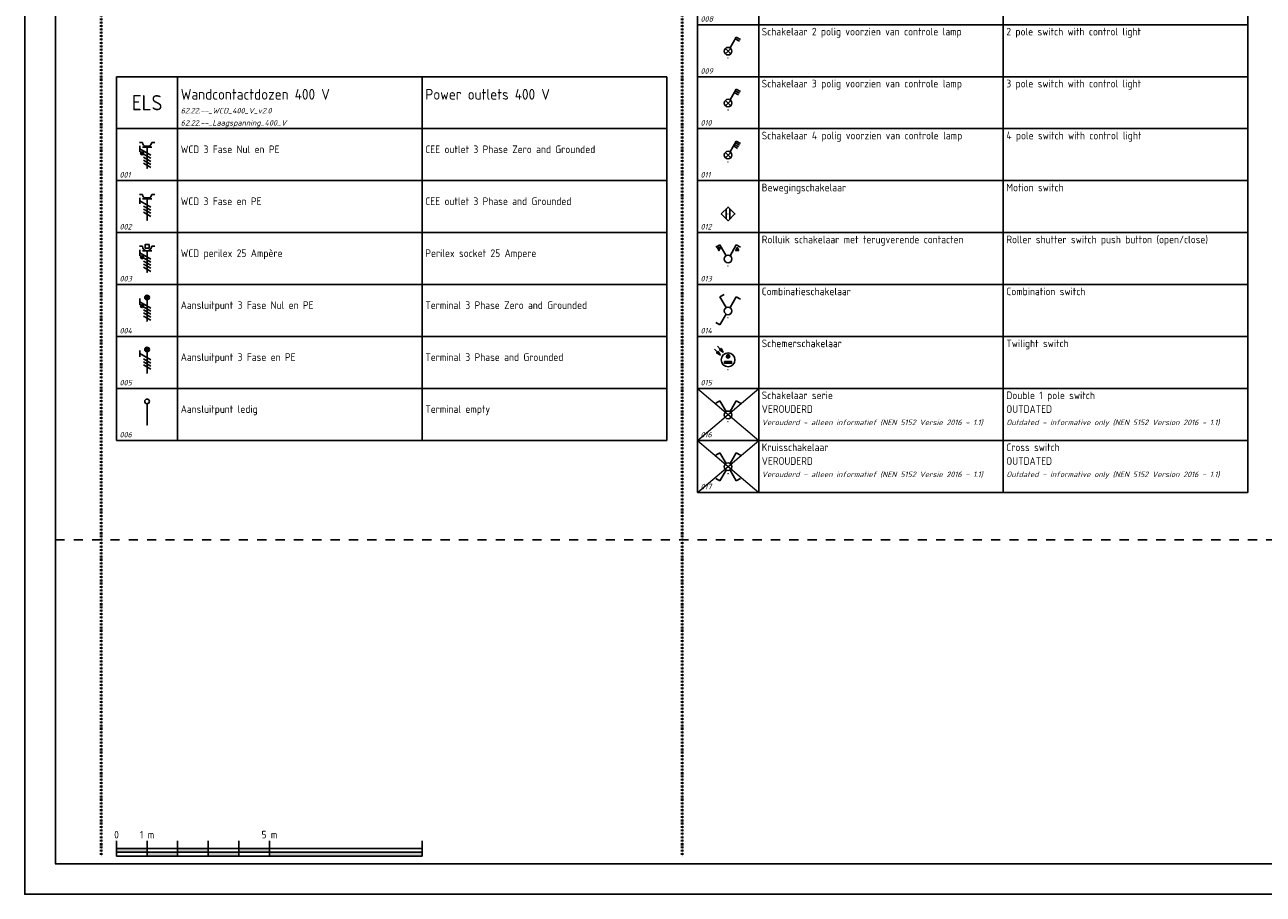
# Model space of a CAD drawing. Header units: millimetres. Extents: x 0 to 160900, y 0 to 84100.
# Tile 1 of 26: x 0 to 40500, y 0 to 28450. Entities that reach past the tile are written whole.
import ezdxf
from ezdxf.enums import TextEntityAlignment as Align

# ---------------------------------------------------------------- set-up
doc = ezdxf.new("R2010")
doc.units = ezdxf.units.MM
doc.header["$PDMODE"] = 35
doc.header["$PDSIZE"] = 1
doc.linetypes.add('RVB_ALG_1xLong_1xDot', pattern=[12, 6, -3, 0, -3])
doc.linetypes.add('RVB_ALG_1xShort', pattern=[6, 3, -3])
for name, color, linetype in [('62.22.--_Laagspanning_400_V', 3, 'Continuous'), ('63.11.--_Verlichting', 3, 'Continuous'), ('RVB_ALG_RENVOOI', 2, 'Continuous')]:
    doc.layers.add(name, color=color, linetype=linetype)
doc.layers.add('RVB_ALG_TEKENBLAD_POINTS', color=200, linetype='Continuous', plot=False, transparency=0.5)
doc.layers.add('RVB_ALG_VIEWPORT', color=200, linetype='Continuous', plot=False, transparency=0.5)
doc.styles.add('RVB_TXT', font='isocp.shx')

# ---------------------------------------------------------------- blocks, each defined once
blk = doc.blocks.new('*U191')
at = {"linetype": 'Continuous', "lineweight": -2, "transparency": 16777216}
h = blk.add_hatch(color=1, dxfattribs=at)
h.dxf.hatch_style = 1
h.paths.add_polyline_path([(-1.13, 4.94, 1), (-2.13, 4.94, 1)])
blk.add_hatch(color=0, dxfattribs=at).paths.add_polyline_path([(-1.2, 7.6, 0.500819), (1.2, 7.6)])
at = {"color": 0, "linetype": 'Continuous', "lineweight": -2, "transparency": 16777216}
for p, q in [((-1.5, 8.5), (-2.5, 8.5)), ((1.5, 8.5), (2.5, 8.5)), ((1.5, 7), (-1.5, 7)), ((0, 0), (0, 7))]:
    blk.add_line(p, q, dxfattribs=at)
at = {"color": 1, "linetype": 'Continuous', "lineweight": -2, "transparency": 16777216}
for p, q in [((-2.4, 5.39), (-2.4, 7.39)), ((1.2, 4.31), (-2.4, 6.39)), ((1.2, 3.31), (-1.2, 4.69)), ((1.2, 2.31), (-1.2, 3.69)), ((1.2, 1.31), (-1.2, 2.69)), ((1.2, 0.31), (-1.2, 1.69))]:
    blk.add_line(p, q, dxfattribs=at)
blk.add_circle((-1.63, 4.94), 0.5, dxfattribs=at)
at = {"color": 0, "linetype": 'Continuous', "lineweight": -2, "transparency": 16777216}
blk.add_arc((0, 8.5), 1.5, 180, 0, dxfattribs=at)
at = {"layer": 'RVB_ALG_TEKENBLAD_POINTS', "transparency": 16777216}
blk.add_point((0, 0), dxfattribs=at)
at = {"color": 1, "linetype": 'Continuous', "lineweight": -2, "transparency": 16777216, "style": 'RVB_TXT'}
for tag, p in [('E_VRD', (6, 9)), ('E_GRP', (6, 6)), ('E_AMP', (6, 0)), ('E_BST', (6, 3))]:
    blk.add_attdef(tag, text='', height=1.8, dxfattribs=at).set_placement(p, align=Align.MIDDLE_CENTER)
blk = doc.blocks.new('*U192')
at = {"linetype": 'Continuous', "lineweight": -2, "transparency": 16777216}
blk.add_hatch(color=0, dxfattribs=at).paths.add_polyline_path([(-1.2, 7.6, 0.500819), (1.2, 7.6)])
at = {"color": 0, "linetype": 'Continuous', "lineweight": -2, "transparency": 16777216}
for p, q in [((-1.5, 8.5), (-2.5, 8.5)), ((1.5, 8.5), (2.5, 8.5)), ((1.5, 7), (-1.5, 7)), ((0, 0), (0, 7))]:
    blk.add_line(p, q, dxfattribs=at)
at = {"color": 1, "linetype": 'Continuous', "lineweight": -2, "transparency": 16777216}
for p, q in [((-2.4, 5.39), (-2.4, 7.39)), ((1.2, 4.31), (-2.4, 6.39)), ((1.2, 3.31), (-1.2, 4.69)), ((1.2, 2.31), (-1.2, 3.69)), ((1.2, 1.31), (-1.2, 2.69))]:
    blk.add_line(p, q, dxfattribs=at)
at = {"color": 0, "linetype": 'Continuous', "lineweight": -2, "transparency": 16777216}
blk.add_arc((0, 8.5), 1.5, 180, 0, dxfattribs=at)
at = {"layer": 'RVB_ALG_TEKENBLAD_POINTS', "transparency": 16777216}
blk.add_point((0, 0), dxfattribs=at)
at = {"color": 1, "linetype": 'Continuous', "lineweight": -2, "transparency": 16777216, "style": 'RVB_TXT'}
for tag, p in [('E_VRD', (6, 9)), ('E_GRP', (6, 6)), ('E_AMP', (6, 0)), ('E_BST', (6, 3))]:
    blk.add_attdef(tag, text='', height=1.8, dxfattribs=at).set_placement(p, align=Align.MIDDLE_CENTER)
blk = doc.blocks.new('*U193')
at = {"color": 0, "linetype": 'Continuous', "lineweight": -2, "transparency": 16777216}
blk.add_line((0, 0), (0, 7), dxfattribs=at)
blk.add_circle((0, 7.75), 0.75, dxfattribs=at)
at = {"layer": 'RVB_ALG_TEKENBLAD_POINTS', "transparency": 16777216}
blk.add_point((0, 0), dxfattribs=at)
at = {"color": 1, "linetype": 'Continuous', "lineweight": -2, "transparency": 16777216, "style": 'RVB_TXT'}
for tag, p in [('E_VRD', (6, 9)), ('E_GRP', (6, 6)), ('E_AMP', (6, 0)), ('E_BST', (6, 3))]:
    blk.add_attdef(tag, text='', height=1.8, dxfattribs=at).set_placement(p, align=Align.MIDDLE_CENTER)
blk = doc.blocks.new('*U194')
at = {"linetype": 'Continuous', "lineweight": -2, "transparency": 16777216}
h = blk.add_hatch(color=0, dxfattribs=at)
h.dxf.hatch_style = 1
h.paths.add_polyline_path([(0, 8.5, 1), (0, 7, 1)])
h = blk.add_hatch(color=1, dxfattribs=at)
h.dxf.hatch_style = 1
h.paths.add_polyline_path([(-1.13, 4.94, 1), (-2.13, 4.94, 1)])
at = {"color": 1, "linetype": 'Continuous', "lineweight": -2, "transparency": 16777216}
for p, q in [((-2.4, 5.39), (-2.4, 7.39)), ((1.2, 4.31), (-2.4, 6.39)), ((1.2, 3.31), (-1.2, 4.69)), ((1.2, 2.31), (-1.2, 3.69)), ((1.2, 1.31), (-1.2, 2.69)), ((1.2, 0.31), (-1.2, 1.69))]:
    blk.add_line(p, q, dxfattribs=at)
at = {"color": 0, "linetype": 'Continuous', "lineweight": -2, "transparency": 16777216}
blk.add_line((0, 0), (0, 7), dxfattribs=at)
blk.add_circle((0, 7.75), 0.75, dxfattribs=at)
at = {"color": 1, "linetype": 'Continuous', "lineweight": -2, "transparency": 16777216}
blk.add_circle((-1.63, 4.94), 0.5, dxfattribs=at)
at = {"layer": 'RVB_ALG_TEKENBLAD_POINTS', "transparency": 16777216}
blk.add_point((0, 0), dxfattribs=at)
at = {"color": 1, "linetype": 'Continuous', "lineweight": -2, "transparency": 16777216, "style": 'RVB_TXT'}
for tag, p in [('E_VRD', (6, 9)), ('E_GRP', (6, 6)), ('E_AMP', (6, 0)), ('E_BST', (6, 3))]:
    blk.add_attdef(tag, text='', height=1.8, dxfattribs=at).set_placement(p, align=Align.MIDDLE_CENTER)
blk = doc.blocks.new('*U195')
at = {"linetype": 'Continuous', "lineweight": -2, "transparency": 16777216}
h = blk.add_hatch(color=0, dxfattribs=at)
h.dxf.hatch_style = 1
h.paths.add_polyline_path([(0, 8.5, 1), (0, 7, 1)])
at = {"color": 1, "linetype": 'Continuous', "lineweight": -2, "transparency": 16777216}
for p, q in [((-2.4, 5.39), (-2.4, 7.39)), ((1.2, 4.31), (-2.4, 6.39)), ((1.2, 3.31), (-1.2, 4.69)), ((1.2, 2.31), (-1.2, 3.69)), ((1.2, 1.31), (-1.2, 2.69))]:
    blk.add_line(p, q, dxfattribs=at)
at = {"color": 0, "linetype": 'Continuous', "lineweight": -2, "transparency": 16777216}
blk.add_line((0, 0), (0, 7), dxfattribs=at)
blk.add_circle((0, 7.75), 0.75, dxfattribs=at)
at = {"layer": 'RVB_ALG_TEKENBLAD_POINTS', "transparency": 16777216}
blk.add_point((0, 0), dxfattribs=at)
at = {"color": 1, "linetype": 'Continuous', "lineweight": -2, "transparency": 16777216, "style": 'RVB_TXT'}
for tag, p in [('E_VRD', (6, 9)), ('E_GRP', (6, 6)), ('E_AMP', (6, 0)), ('E_BST', (6, 3))]:
    blk.add_attdef(tag, text='', height=1.8, dxfattribs=at).set_placement(p, align=Align.MIDDLE_CENTER)
blk = doc.blocks.new('*U196')
at = {"linetype": 'Continuous', "lineweight": -2, "transparency": 16777216}
h = blk.add_hatch(color=1, dxfattribs=at)
h.dxf.hatch_style = 1
h.paths.add_polyline_path([(-1.13, 4.94, 1), (-2.13, 4.94, 1)])
at = {"color": 0, "linetype": 'Continuous', "lineweight": -2, "transparency": 16777216}
for p, q in [((-1.5, 8.5), (-2.5, 8.5)), ((1.5, 8.5), (2.5, 8.5)), ((1.5, 7), (-1.5, 7)), ((0, 0), (0, 7))]:
    blk.add_line(p, q, dxfattribs=at)
at = {"color": 1, "linetype": 'Continuous', "lineweight": -2, "transparency": 16777216}
for p, q in [((-2.4, 5.39), (-2.4, 7.39)), ((1.2, 4.31), (-2.4, 6.39)), ((1.2, 3.31), (-1.2, 4.69)), ((1.2, 2.31), (-1.2, 3.69)), ((1.2, 1.31), (-1.2, 2.69)), ((1.2, 0.31), (-1.2, 1.69))]:
    blk.add_line(p, q, dxfattribs=at)
blk.add_lwpolyline([(0.63, 9.12), (0.63, 7.88), (-0.62, 7.88), (-0.62, 9.12)], close=True, dxfattribs=at)
blk.add_circle((-1.63, 4.94), 0.5, dxfattribs=at)
at = {"color": 0, "linetype": 'Continuous', "lineweight": -2, "transparency": 16777216}
blk.add_arc((0, 8.5), 1.5, 180, 0, dxfattribs=at)
at = {"layer": 'RVB_ALG_TEKENBLAD_POINTS', "transparency": 16777216}
blk.add_point((0, 0), dxfattribs=at)
at = {"color": 1, "linetype": 'Continuous', "lineweight": -2, "transparency": 16777216, "style": 'RVB_TXT'}
for tag, p in [('E_VRD', (6, 9)), ('E_GRP', (6, 6)), ('E_AMP', (6, 0)), ('E_BST', (6, 3))]:
    blk.add_attdef(tag, text='', height=1.8, dxfattribs=at).set_placement(p, align=Align.MIDDLE_CENTER)
blk = doc.blocks.new('*U153')
at = {"color": 0, "linetype": 'Continuous', "lineweight": -2, "transparency": 16777216}
for p, q in [((0.63, 3.33), (2.66, 6.85)), ((2.34, 6.31), (3.7, 5.53)), ((2.66, 6.85), (4.01, 6.07))]:
    blk.add_line(p, q, dxfattribs=at)
at = {"color": 1, "linetype": 'Continuous', "lineweight": -2, "transparency": 16777216}
for p, q in [((-0.88, 3.13), (0.88, 1.37)), ((-0.88, 1.37), (0.88, 3.13))]:
    blk.add_line(p, q, dxfattribs=at)
at = {"color": 0, "linetype": 'Continuous', "lineweight": -2, "transparency": 16777216}
blk.add_circle((0, 2.25), 1.25, dxfattribs=at)
at = {"layer": 'RVB_ALG_TEKENBLAD_POINTS', "transparency": 16777216}
blk.add_point((0, 0), dxfattribs=at)
at = {"color": 1, "linetype": 'Continuous', "lineweight": -2, "transparency": 16777216, "style": 'RVB_TXT'}
for tag, p in [('E_SLET', (3, 9)), ('E_VRD', (9, 6)), ('E_GRP', (9, 3))]:
    blk.add_attdef(tag, text='', height=1.8, dxfattribs=at).set_placement(p, align=Align.MIDDLE_CENTER)
blk = doc.blocks.new('*U152')
at = {"color": 0, "linetype": 'Continuous', "lineweight": -2, "transparency": 16777216}
for p, q in [((0.63, 3.33), (2.66, 6.85)), ((2.03, 5.77), (3.38, 4.99)), ((2.34, 6.31), (3.7, 5.53)), ((2.66, 6.85), (4.01, 6.07))]:
    blk.add_line(p, q, dxfattribs=at)
at = {"color": 1, "linetype": 'Continuous', "lineweight": -2, "transparency": 16777216}
for p, q in [((-0.88, 3.13), (0.88, 1.37)), ((-0.88, 1.37), (0.88, 3.13))]:
    blk.add_line(p, q, dxfattribs=at)
at = {"color": 0, "linetype": 'Continuous', "lineweight": -2, "transparency": 16777216}
blk.add_circle((0, 2.25), 1.25, dxfattribs=at)
at = {"layer": 'RVB_ALG_TEKENBLAD_POINTS', "transparency": 16777216}
blk.add_point((0, 0), dxfattribs=at)
at = {"color": 1, "linetype": 'Continuous', "lineweight": -2, "transparency": 16777216, "style": 'RVB_TXT'}
for tag, p in [('E_SLET', (3, 9)), ('E_VRD', (9, 6)), ('E_GRP', (9, 3))]:
    blk.add_attdef(tag, text='', height=1.8, dxfattribs=at).set_placement(p, align=Align.MIDDLE_CENTER)
blk = doc.blocks.new('*U151')
at = {"color": 0, "linetype": 'Continuous', "lineweight": -2, "transparency": 16777216}
for p, q in [((0.63, 3.33), (2.66, 6.85)), ((1.72, 5.23), (3.07, 4.45)), ((2.03, 5.77), (3.38, 4.99)), ((2.34, 6.31), (3.7, 5.53)), ((2.66, 6.85), (4.01, 6.07))]:
    blk.add_line(p, q, dxfattribs=at)
at = {"color": 1, "linetype": 'Continuous', "lineweight": -2, "transparency": 16777216}
for p, q in [((-0.88, 3.13), (0.88, 1.37)), ((-0.88, 1.37), (0.88, 3.13))]:
    blk.add_line(p, q, dxfattribs=at)
at = {"color": 0, "linetype": 'Continuous', "lineweight": -2, "transparency": 16777216}
blk.add_circle((0, 2.25), 1.25, dxfattribs=at)
at = {"layer": 'RVB_ALG_TEKENBLAD_POINTS', "transparency": 16777216}
blk.add_point((0, 0), dxfattribs=at)
at = {"color": 1, "linetype": 'Continuous', "lineweight": -2, "transparency": 16777216, "style": 'RVB_TXT'}
for tag, p in [('E_SLET', (3, 9)), ('E_VRD', (9, 6)), ('E_GRP', (9, 3))]:
    blk.add_attdef(tag, text='', height=1.8, dxfattribs=at).set_placement(p, align=Align.MIDDLE_CENTER)
blk = doc.blocks.new('*U150')
at = {"color": 0, "linetype": 'Continuous', "lineweight": -2, "transparency": 16777216}
for p, q in [((-0.6, 1.65), (-0.6, -1.66)), ((0.6, 1.65), (0.6, -1.66))]:
    blk.add_line(p, q, dxfattribs=at)
blk.add_lwpolyline([(-2.25, 0), (0, 2.25), (2.25, 0), (0, -2.25)], close=True, dxfattribs=at)
at = {"layer": 'RVB_ALG_TEKENBLAD_POINTS', "transparency": 16777216}
blk.add_point((0, 0), dxfattribs=at)
at = {"color": 1, "linetype": 'Continuous', "lineweight": -2, "transparency": 16777216, "style": 'RVB_TXT'}
for tag, p in [('E_SLET', (3, 9)), ('E_VRD', (9, 6)), ('E_GRP', (9, 3))]:
    blk.add_attdef(tag, text='', height=1.8, dxfattribs=at).set_placement(p, align=Align.MIDDLE_CENTER)
blk = doc.blocks.new('*U149')
at = {"color": 0, "linetype": 'Continuous', "lineweight": -2, "transparency": 16777216}
for p, q in [((-2.66, 6.85), (-4.01, 6.07)), ((-0.62, 3.33), (-2.66, 6.85)), ((0.63, 3.33), (2.66, 6.85)), ((2.66, 6.85), (4.01, 6.07))]:
    blk.add_line(p, q, dxfattribs=at)
at = {"color": 1, "linetype": 'Continuous', "lineweight": -2, "transparency": 16777216}
for points in [[(-3.5, 6), (-3, 5), (-2.5, 6), (-3.5, 6)], [(3.5, 5), (3, 6), (2.5, 5), (3.5, 5)]]:
    blk.add_lwpolyline(points, dxfattribs=at)
at = {"color": 0, "linetype": 'Continuous', "lineweight": -2, "transparency": 16777216}
blk.add_circle((0, 2.25), 1.25, dxfattribs=at)
at = {"layer": 'RVB_ALG_TEKENBLAD_POINTS', "transparency": 16777216}
blk.add_point((0, 0), dxfattribs=at)
at = {"color": 1, "linetype": 'Continuous', "lineweight": -2, "transparency": 16777216, "style": 'RVB_TXT'}
for tag, p in [('E_SLET', (3, 9)), ('E_VRD', (9, 6)), ('E_GRP', (9, 3))]:
    blk.add_attdef(tag, text='', height=1.8, dxfattribs=at).set_placement(p, align=Align.MIDDLE_CENTER)
blk = doc.blocks.new('*U148')
at = {"color": 0, "linetype": 'Continuous', "lineweight": -2, "transparency": 16777216}
for p, q in [((-2.66, 6.85), (-1.3, 7.63)), ((-0.62, 3.33), (-2.66, 6.85)), ((0.63, 3.33), (2.66, 6.85)), ((2.66, 6.85), (4.01, 6.07)), ((-0.62, 1.17), (-2.66, -2.35)), ((-2.66, -2.35), (-4.01, -1.57))]:
    blk.add_line(p, q, dxfattribs=at)
blk.add_circle((0, 2.25), 1.25, dxfattribs=at)
at = {"layer": 'RVB_ALG_TEKENBLAD_POINTS', "transparency": 16777216}
blk.add_point((0, 0), dxfattribs=at)
at = {"color": 1, "linetype": 'Continuous', "lineweight": -2, "transparency": 16777216, "style": 'RVB_TXT'}
for tag, p in [('E_SLET_2', (-3, 9)), ('E_SLET', (3, 9)), ('E_VRD', (9, 6)), ('E_GRP', (9, 3))]:
    blk.add_attdef(tag, text='', height=1.8, dxfattribs=at).set_placement(p, align=Align.MIDDLE_CENTER)
blk = doc.blocks.new('*U147')
at = {"linetype": 'Continuous', "lineweight": -2, "transparency": 16777216}
h = blk.add_hatch(color=0, dxfattribs=at)
h.dxf.hatch_style = 1
h.paths.add_polyline_path([(-3.26, 6.03), (-3.5, 5.8), (-3.74, 5.56), (-2.55, 4.84)])
h = blk.add_hatch(color=0, dxfattribs=at)
h.dxf.hatch_style = 1
h.paths.add_polyline_path([(-2.31, 6.99), (-2.55, 6.75), (-2.78, 6.51), (-1.59, 5.8)])
h = blk.add_hatch(color=1, dxfattribs=at)
h.dxf.hatch_style = 1
h.paths.add_polyline_path([(-0.56, 4.38, 1), (0.56, 4.38, 1)])
h = blk.add_hatch(color=1, dxfattribs=at)
h.dxf.hatch_style = 1
h.paths.add_polyline_path([(1.12, 2.69), (-1.13, 2.69), (-1.13, 2.12), (1.12, 2.12)])
at = {"color": 0, "linetype": 'Continuous', "lineweight": -2, "transparency": 16777216, "flags": 128}
for points in [[(-4.45, 6.75), (-3.5, 5.8), (-3.26, 6.03), (-2.55, 4.84), (-3.74, 5.56), (-3.5, 5.8)], [(-3.5, 7.7), (-2.55, 6.75), (-2.31, 6.99), (-1.59, 5.8), (-2.78, 6.51), (-2.55, 6.75)]]:
    blk.add_lwpolyline(points, dxfattribs=at)
at = {"color": 1, "linetype": 'Continuous', "lineweight": -2, "transparency": 16777216}
blk.add_lwpolyline([(-1.13, 2.69), (1.12, 2.69), (1.12, 2.12), (-1.13, 2.12)], close=True, dxfattribs=at)
at = {"color": 0, "linetype": 'Continuous', "lineweight": -2, "transparency": 16777216}
blk.add_circle((0, 3.25), 2.25, dxfattribs=at)
at = {"color": 1, "linetype": 'Continuous', "lineweight": -2, "transparency": 16777216}
blk.add_circle((0, 4.38), 0.562, dxfattribs=at)
at = {"layer": 'RVB_ALG_TEKENBLAD_POINTS', "transparency": 16777216}
blk.add_point((0, 0), dxfattribs=at)
at = {"color": 1, "linetype": 'Continuous', "lineweight": -2, "transparency": 16777216, "style": 'RVB_TXT'}
for tag, p in [('E_SLET', (3, 9)), ('E_VRD', (9, 6)), ('E_GRP', (9, 3))]:
    blk.add_attdef(tag, text='', height=1.8, dxfattribs=at).set_placement(p, align=Align.MIDDLE_CENTER)
blk = doc.blocks.new('*U146')
at = {"color": 0, "linetype": 'Continuous', "lineweight": -2, "transparency": 16777216}
for p, q in [((-2.66, 6.85), (-4.01, 6.07)), ((-0.62, 3.33), (-2.66, 6.85)), ((0.63, 3.33), (2.66, 6.85)), ((2.66, 6.85), (4.01, 6.07))]:
    blk.add_line(p, q, dxfattribs=at)
blk.add_circle((0, 2.25), 1.25, dxfattribs=at)
at = {"layer": 'RVB_ALG_TEKENBLAD_POINTS', "transparency": 16777216}
blk.add_point((0, 0), dxfattribs=at)
at = {"color": 1, "linetype": 'Continuous', "lineweight": -2, "transparency": 16777216, "style": 'RVB_TXT'}
for tag, p in [('E_SLET_2', (-3, 9)), ('E_SLET', (3, 9)), ('E_VRD', (9, 6)), ('E_GRP', (9, 3))]:
    blk.add_attdef(tag, text='', height=1.8, dxfattribs=at).set_placement(p, align=Align.MIDDLE_CENTER)
blk = doc.blocks.new('*U145')
at = {"color": 0, "linetype": 'Continuous', "lineweight": -2, "transparency": 16777216}
for p, q in [((-2.66, 6.85), (-4.01, 6.07)), ((-0.62, 3.33), (-2.66, 6.85)), ((0.63, 3.33), (2.66, 6.85)), ((2.66, 6.85), (4.01, 6.07)), ((-0.62, 1.17), (-2.66, -2.35)), ((0.63, 1.17), (2.66, -2.35)), ((-2.66, -2.35), (-4.01, -1.57)), ((2.66, -2.35), (4.01, -1.57))]:
    blk.add_line(p, q, dxfattribs=at)
blk.add_circle((0, 2.25), 1.25, dxfattribs=at)
at = {"layer": 'RVB_ALG_TEKENBLAD_POINTS', "transparency": 16777216}
blk.add_point((0, 0), dxfattribs=at)
at = {"color": 1, "linetype": 'Continuous', "lineweight": -2, "transparency": 16777216, "style": 'RVB_TXT'}
for tag, p in [('E_SLET', (3, 9)), ('E_VRD', (9, 6)), ('E_GRP', (9, 3))]:
    blk.add_attdef(tag, text='', height=1.8, dxfattribs=at).set_placement(p, align=Align.MIDDLE_CENTER)
blk = doc.blocks.new('*U79')
at = {"linetype": 'Continuous', "lineweight": -2, "transparency": 16777216}
h = blk.add_hatch(color=0, dxfattribs=at)
h.dxf.hatch_style = 1
h.paths.add_polyline_path([(1000, 125), (1000, 250), (0, 250), (0, 125)])
h.paths.add_polyline_path([(1000, 125), (1000, 0), (2000, 0), (2000, 125)])
h.paths.add_polyline_path([(3000, 125), (3000, 250), (2000, 250), (2000, 125)])
h.paths.add_polyline_path([(4000, 0), (4000, 125), (3000, 125), (3000, 0)])
h.paths.add_polyline_path([(5000, 125), (5000, 250), (4000, 250), (4000, 125)])
h.paths.add_polyline_path([(5000, 125), (5000, 0), (10000, 0), (10000, 125)])
at = {"color": 0, "linetype": 'Continuous', "lineweight": -2, "transparency": 16777216}
for p, q in [((0, 0), (0, 500)), ((1000, 0), (1000, 500)), ((2000, 0), (2000, 500)), ((3000, 0), (3000, 500)), ((4000, 0), (4000, 500)), ((5000, 0), (5000, 500)), ((10000, 0), (10000, 500)), ((10000, 250), (0, 250)), ((0, 125), (10000, 125)), ((0, 0), (10000, 0))]:
    blk.add_line(p, q, dxfattribs=at)
at = {"color": 0, "linetype": 'Continuous', "lineweight": -2, "transparency": 16777216, "style": 'RVB_TXT'}
for s, p in [('0', (0, 500)), ('1 m', (1000, 500)), ('5 m', (5000, 500))]:
    blk.add_text(s, height=250, dxfattribs=at).set_placement(p, align=Align.BOTTOM_CENTER)
blk = doc.blocks.new('*U75')
at = {"layer": 'RVB_ALG_RENVOOI', "linetype": 'Continuous', "transparency": 16777216}
for p, q in [((0, 0), (0, 1700)), ((10000, 1700), (0, 1700)), ((2000, 0), (2000, 1700)), ((10000, 0), (10000, 1700)), ((18000, 1700), (10000, 1700)), ((18000, 0), (18000, 1700)), ((10000, 0), (0, 0)), ((18000, 0), (10000, 0))]:
    blk.add_line(p, q, dxfattribs=at)
at = {"layer": 'RVB_ALG_RENVOOI', "color": 3, "linetype": 'Continuous', "lineweight": 35, "transparency": 16777216, "style": 'RVB_TXT'}
for tag, p in [('E_TITEL_NL', (2100, 950)), ('E_TITEL_EN', (10100, 950))]:
    blk.add_attdef(tag, p, '', height=350, dxfattribs=at)
at = {"layer": 'RVB_ALG_RENVOOI', "color": 4, "linetype": 'Continuous', "lineweight": 50, "transparency": 16777216, "style": 'RVB_TXT'}
blk.add_attdef('E_ICODE', text='', height=500, dxfattribs=at).set_placement((1000, 850), align=Align.MIDDLE_CENTER)
at = {"layer": 'RVB_ALG_RENVOOI', "color": 254, "linetype": 'Continuous', "lineweight": 18, "transparency": 16777216, "style": 'RVB_TXT', "oblique": 15}
for tag, p in [('E_BLOCK', (2100, 500)), ('E_LAYER', (2100, 100))]:
    blk.add_attdef(tag, p, '', height=180, dxfattribs=at)
blk = doc.blocks.new('*U73')
at = {"layer": 'RVB_ALG_RENVOOI', "linetype": 'Continuous', "transparency": 16777216}
for p, q in [((0, 0), (0, 1700)), ((10000, 1700), (0, 1700)), ((2000, 0), (2000, 1700)), ((10000, 0), (10000, 1700)), ((18000, 1700), (10000, 1700)), ((18000, 0), (18000, 1700)), ((10000, 0), (0, 0)), ((18000, 0), (10000, 0))]:
    blk.add_line(p, q, dxfattribs=at)
at = {"layer": 'RVB_ALG_RENVOOI', "color": 2, "linetype": 'Continuous', "lineweight": 25, "transparency": 16777216, "style": 'RVB_TXT'}
for tag, p in [('E_OMS_NL_1', (2100, 1350)), ('E_OMS_EN_1', (10100, 1350)), ('E_OMS_NL_2', (2100, 900)), ('E_OMS_EN_2', (10100, 900))]:
    blk.add_attdef(tag, p, '', height=250, dxfattribs=at)
at = {"layer": 'RVB_ALG_RENVOOI', "color": 210, "linetype": 'Continuous', "lineweight": 18, "transparency": 16777216, "style": 'RVB_TXT', "oblique": 15}
for tag, p in [('E_OPM_NL_1', (2100, 500)), ('E_OPM_EN_1', (10100, 500)), ('E_OPM_NL_2', (2100, 100)), ('E_OPM_EN_2', (10100, 100))]:
    blk.add_attdef(tag, p, '', height=180, dxfattribs=at)
at = {"layer": 'RVB_ALG_RENVOOI', "color": 254, "linetype": 'Continuous', "lineweight": 18, "transparency": 16777216, "style": 'RVB_TXT', "oblique": 15}
blk.add_attdef('E_SYM_NR', (100, 100), '', height=180, dxfattribs=at)
blk = doc.blocks.new('*U74')
at = {"layer": 'RVB_ALG_RENVOOI', "linetype": 'Continuous', "transparency": 16777216}
for p, q in [((0, 0), (0, 1700)), ((10000, 1700), (0, 1700)), ((2000, 0), (2000, 1700)), ((10000, 0), (10000, 1700)), ((18000, 1700), (10000, 1700)), ((18000, 0), (18000, 1700)), ((10000, 0), (0, 0)), ((18000, 0), (10000, 0))]:
    blk.add_line(p, q, dxfattribs=at)
at = {"layer": 'RVB_ALG_RENVOOI', "color": 210, "linetype": 'Continuous', "lineweight": 18, "transparency": 16777216}
for p, q in [((0, 0), (2000, 1700)), ((0, 1700), (2000, 0))]:
    blk.add_line(p, q, dxfattribs=at)
at = {"layer": 'RVB_ALG_RENVOOI', "color": 2, "linetype": 'Continuous', "lineweight": 25, "transparency": 16777216, "style": 'RVB_TXT'}
for tag, p in [('E_OMS_NL_1', (2100, 1350)), ('E_OMS_EN_1', (10100, 1350)), ('E_OMS_NL_2', (2100, 900)), ('E_OMS_EN_2', (10100, 900))]:
    blk.add_attdef(tag, p, '', height=250, dxfattribs=at)
at = {"layer": 'RVB_ALG_RENVOOI', "color": 210, "linetype": 'Continuous', "lineweight": 18, "transparency": 16777216, "style": 'RVB_TXT', "oblique": 15}
for tag, p in [('E_OPM_NL_1', (2100, 500)), ('E_OPM_EN_1', (10100, 500)), ('E_OPM_NL_2', (2100, 100)), ('E_OPM_EN_2', (10100, 100))]:
    blk.add_attdef(tag, p, '', height=180, dxfattribs=at)
at = {"layer": 'RVB_ALG_RENVOOI', "color": 254, "linetype": 'Continuous', "lineweight": 18, "transparency": 16777216, "style": 'RVB_TXT', "oblique": 15}
blk.add_attdef('E_SYM_NR', (100, 100), '', height=180, dxfattribs=at)
blk = doc.blocks.new('*U91')
at = {"layer": 'RVB_ALG_VIEWPORT', "linetype": 'Continuous'}
for points in [[(-1609, 841), (-1609, 0), (0, 0), (0, 841)], [(-10, 10), (-1599, 10), (-1599, 831), (-10, 831)]]:
    blk.add_lwpolyline(points, close=True, dxfattribs=at)
at = {"layer": 'RVB_ALG_VIEWPORT', "linetype": 'RVB_ALG_1xShort', "flags": 128}
blk.add_lwpolyline([(-1599, 116), (-190, 116), (-190, 831)], dxfattribs=at)
at = {"layer": 'RVB_ALG_VIEWPORT', "linetype": 'Continuous'}
for p in [(-1599, 116), (-1599, 10)]:
    blk.add_point(p, dxfattribs=at)

msp = doc.modelspace()

# ---------------------------------------------------------------- linework, layer by layer
at = {"layer": 'RVB_ALG_RENVOOI', "color": 4, "linetype": 'RVB_ALG_1xLong_1xDot', "lineweight": 50, "flags": 128}
for points in [[(2500, 82850), (2500, 1250)], [(21500, 82850), (21500, 1250)]]:
    msp.add_lwpolyline(points, dxfattribs=at)

# ---------------------------------------------------------------- block references
at = {"layer": '62.22.--_Laagspanning_400_V', "transparency": 16777216, "xscale": 100, "yscale": 100, "zscale": 100}
for name, p in [('*U191', (4000, 23750)), ('*U192', (4000, 22050)), ('*U196', (4000, 20350)), ('*U194', (4000, 18750)), ('*U195', (4000, 17050)), ('*U193', (4000, 15350))]:
    msp.add_blockref(name, p, dxfattribs=at)
at = {"layer": '63.11.--_Verlichting', "transparency": 16777216, "xscale": 100, "yscale": 100, "zscale": 100}
for name, p in [('*U153', (23000, 27361)), ('*U152', (23000, 25661)), ('*U151', (23000, 23961)), ('*U150', (23000, 22261)), ('*U149', (23000, 20561)), ('*U148', (23000, 18861)), ('*U147', (23000, 17161)), ('*U146', (23000, 15461)), ('*U145', (23000, 13761))]:
    msp.add_blockref(name, p, dxfattribs=at)
at = {"layer": 'RVB_ALG_RENVOOI'}
for name, p, values in [('*U73', (22000, 28450), {'E_OMS_NL_1': 'Schakelaar 1 polig voorzien van controle lamp', 'E_OMS_EN_1': '1 pole switch with control light', 'E_SYM_NR': '008'}), ('*U73', (22000, 26750), {'E_OMS_NL_1': 'Schakelaar 2 polig voorzien van controle lamp', 'E_OMS_EN_1': '2 pole switch with control light', 'E_SYM_NR': '009'}), ('*U75', (3000, 25050), {'E_TITEL_NL': 'Wandcontactdozen 400 V', 'E_TITEL_EN': 'Power outlets 400 V', 'E_ICODE': 'ELS', 'E_BLOCK': '62.22.--_WCD_400_V_v2.0', 'E_LAYER': '62.22.--_Laagspanning_400_V'}), ('*U73', (22000, 25050), {'E_OMS_NL_1': 'Schakelaar 3 polig voorzien van controle lamp', 'E_OMS_EN_1': '3 pole switch with control light', 'E_SYM_NR': '010'}), ('*U73', (3000, 23350), {'E_OMS_NL_2': 'WCD 3 Fase Nul en PE', 'E_OMS_EN_2': 'CEE outlet 3 Phase Zero and Grounded', 'E_SYM_NR': '001'}), ('*U73', (22000, 23350), {'E_OMS_NL_1': 'Schakelaar 4 polig voorzien van controle lamp', 'E_OMS_EN_1': '4 pole switch with control light', 'E_SYM_NR': '011'}), ('*U73', (3000, 21650), {'E_OMS_NL_2': 'WCD 3 Fase en PE', 'E_OMS_EN_2': 'CEE outlet 3 Phase and Grounded', 'E_SYM_NR': '002'}), ('*U73', (22000, 21650), {'E_OMS_NL_1': 'Bewegingschakelaar', 'E_OMS_EN_1': 'Motion switch', 'E_SYM_NR': '012'}), ('*U73', (3000, 19950), {'E_OMS_NL_2': 'WCD perilex 25 Ampère', 'E_OMS_EN_2': 'Perilex socket 25 Ampere', 'E_SYM_NR': '003'}), ('*U73', (22000, 19950), {'E_OMS_NL_1': 'Rolluik schakelaar met terugverende contacten', 'E_OMS_EN_1': 'Roller shutter switch push button (open/close)', 'E_SYM_NR': '013'}), ('*U73', (3000, 18250), {'E_OMS_NL_2': 'Aansluitpunt 3 Fase Nul en PE', 'E_OMS_EN_2': 'Terminal 3 Phase Zero and Grounded', 'E_SYM_NR': '004'}), ('*U73', (22000, 18250), {'E_OMS_NL_1': 'Combinatieschakelaar', 'E_OMS_EN_1': 'Combination switch', 'E_SYM_NR': '014'}), ('*U73', (3000, 16550), {'E_OMS_NL_2': 'Aansluitpunt 3 Fase en PE', 'E_OMS_EN_2': 'Terminal 3 Phase and Grounded', 'E_SYM_NR': '005'}), ('*U73', (22000, 16550), {'E_OMS_NL_1': 'Schemerschakelaar', 'E_OMS_EN_1': 'Twilight switch', 'E_SYM_NR': '015'}), ('*U73', (3000, 14850), {'E_OMS_NL_2': 'Aansluitpunt ledig', 'E_OMS_EN_2': 'Terminal empty', 'E_SYM_NR': '006'}), ('*U74', (22000, 14850), {'E_OMS_NL_1': 'Schakelaar serie', 'E_OMS_NL_2': 'VEROUDERD', 'E_OPM_NL_1': 'Verouderd - alleen informatief (NEN 5152 Versie 2016 - 1.1)', 'E_OMS_EN_1': 'Double 1 pole switch', 'E_OMS_EN_2': 'OUTDATED ', 'E_OPM_EN_1': 'Outdated - informative only (NEN 5152 Version 2016 - 1.1)', 'E_SYM_NR': '016'}), ('*U74', (22000, 13150), {'E_OMS_NL_1': 'Kruisschakelaar', 'E_OMS_NL_2': 'VEROUDERD', 'E_OPM_NL_1': 'Verouderd - alleen informatief (NEN 5152 Versie 2016 - 1.1)', 'E_OMS_EN_1': 'Cross switch', 'E_OMS_EN_2': 'OUTDATED', 'E_OPM_EN_1': 'Outdated - informative only (NEN 5152 Version 2016 - 1.1)', 'E_SYM_NR': '017'})]:
    msp.add_blockref(name, p, dxfattribs=at).add_auto_attribs(values)
at = {"layer": 'RVB_ALG_RENVOOI', "color": 3, "transparency": 16777216}
msp.add_blockref('*U79', (3000, 1250), dxfattribs=at)
at = {"layer": 'RVB_ALG_VIEWPORT', "xscale": 100, "yscale": 100, "zscale": 100}
msp.add_blockref('*U91', (160900, 0), dxfattribs=at)

doc.saveas('drawing.dxf')
